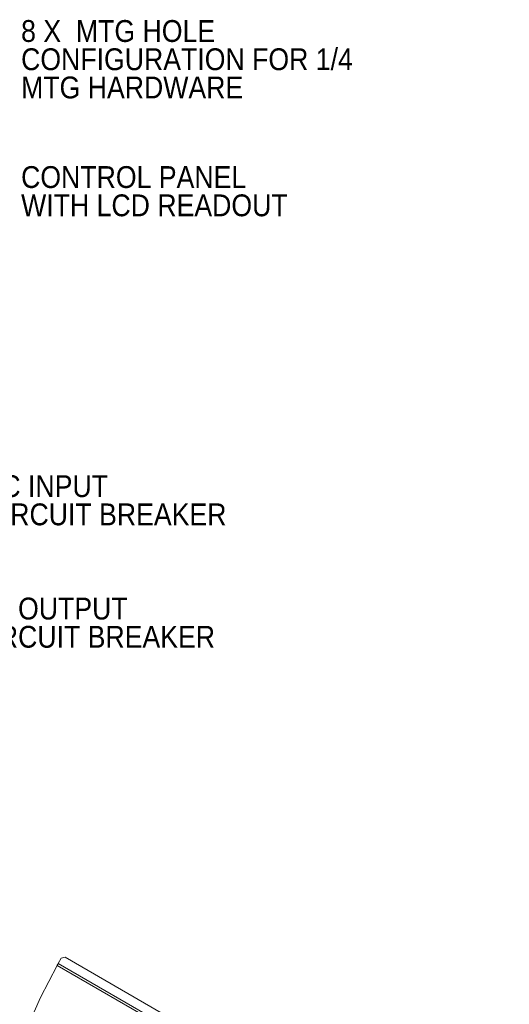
# Paper-space layout '2' of a CAD drawing. Header units: inches. Extents: x 1 to 109, y 1 to 85.
# Tile 67 of 70: x 70 to 84, y 36 to 65. Entities that reach past the tile are written whole.
import ezdxf

# ---------------------------------------------------------------- set-up
doc = ezdxf.new("R2010")
doc.units = ezdxf.units.IN
doc.header["$MEASUREMENT"] = 0
doc.linetypes.add('CENTERX2', pattern=[0.8, 0.5, -0.1, 0.1, -0.1])
doc.layers.add('FORMAT', color=7, linetype='Continuous')
doc.styles.add('SLDTEXTSTYLE0', font='GOTHIC.TTF', dxfattribs={"width": 0.913})

# ---------------------------------------------------------------- blocks, each defined once
blk = doc.blocks.new('SW_NOTE_15')
at = {"color": 0, "linetype": 'Continuous', "lineweight": 0, "ltscale": 5, "char_height": 0.625, "attachment_point": 1, "style": 'SLDTEXTSTYLE0'}
for s, insert in [('8 X  MTG HOLE', (0.103, 0.296)), ('CONFIGURATION FOR 1/4', (0.103, -0.512)), ('MTG HARDWARE', (0.103, -1.32))]:
    blk.add_mtext(s, dxfattribs=dict(at, insert=insert))
blk = doc.blocks.new('SW_NOTE_16')
at = {"color": 0, "linetype": 'Continuous', "lineweight": 0, "ltscale": 5, "char_height": 0.625, "attachment_point": 1, "style": 'SLDTEXTSTYLE0'}
for s, insert in [('CONTROL PANEL', (0.103, 0.298)), ('WITH LCD READOUT', (0.103, -0.511))]:
    blk.add_mtext(s, dxfattribs=dict(at, insert=insert))
blk = doc.blocks.new('SW_NOTE_17')
at = {"color": 0, "linetype": 'Continuous', "lineweight": 0, "ltscale": 5, "char_height": 0.625, "attachment_point": 1, "style": 'SLDTEXTSTYLE0'}
for s, insert in [('AC INPUT', (0.12, 0.294)), ('CIRCUIT BREAKER', (0.12, -0.514))]:
    blk.add_mtext(s, dxfattribs=dict(at, insert=insert))
blk = doc.blocks.new('SW_NOTE_18')
at = {"color": 0, "linetype": 'Continuous', "lineweight": 0, "ltscale": 5, "char_height": 0.625, "attachment_point": 1, "style": 'SLDTEXTSTYLE0'}
for s, insert in [('DC OUTPUT', (0.111, 0.29)), ('CIRCUIT BREAKER', (0.111, -0.518))]:
    blk.add_mtext(s, dxfattribs=dict(at, insert=insert))

psp = doc.layouts.new('2')

# ---------------------------------------------------------------- linework, layer by layer
at = {"color": 7, "linetype": 'Continuous', "lineweight": 15, "ltscale": 5}
for p, q in [((71.2494, 37.6245), (71.3336, 37.7703)), ((71.4474, 37.8008), (71.3336, 37.7703)), ((71.4474, 37.8008), (84.5505, 30.2357)), ((84.5505, 29.8684), (71.2162, 37.5669))]:
    psp.add_line(p, q, dxfattribs=at)
at = {"color": 8, "linetype": 'Continuous', "lineweight": 15, "ltscale": 5}
psp.add_line((71.2494, 37.6245), (84.5505, 29.9451), dxfattribs=at)
at = {"color": 7, "linetype": 'Continuous', "lineweight": 15, "ltscale": 5, "flags": 128}
psp.add_lwpolyline([(71.2162, 37.5669), (71.2168, 37.568), (71.2187, 37.5713), (71.2218, 37.5766), (71.2259, 37.5838), (71.2309, 37.5925), (71.2367, 37.6025), (71.2429, 37.6133), (71.2494, 37.6245)], dxfattribs=at)
at = {"layer": 'FORMAT', "color": 1, "linetype": 'CENTERX2', "lineweight": 0, "ltscale": 5}
psp.add_arc((85.1711, 29.7596), 15.9905, 150.77428, 267.77582, dxfattribs=at)

# ---------------------------------------------------------------- block references
at = {"color": 1, "linetype": 'Continuous', "lineweight": 0, "ltscale": 5}
for name, p in [('SW_NOTE_15', (70.0835, 64.3287)), ('SW_NOTE_16', (70.0835, 60.1462)), ('SW_NOTE_17', (68.9924, 51.3038)), ('SW_NOTE_18', (68.6742, 47.8033))]:
    psp.add_blockref(name, p, dxfattribs=at)

doc.saveas('drawing.dxf')
